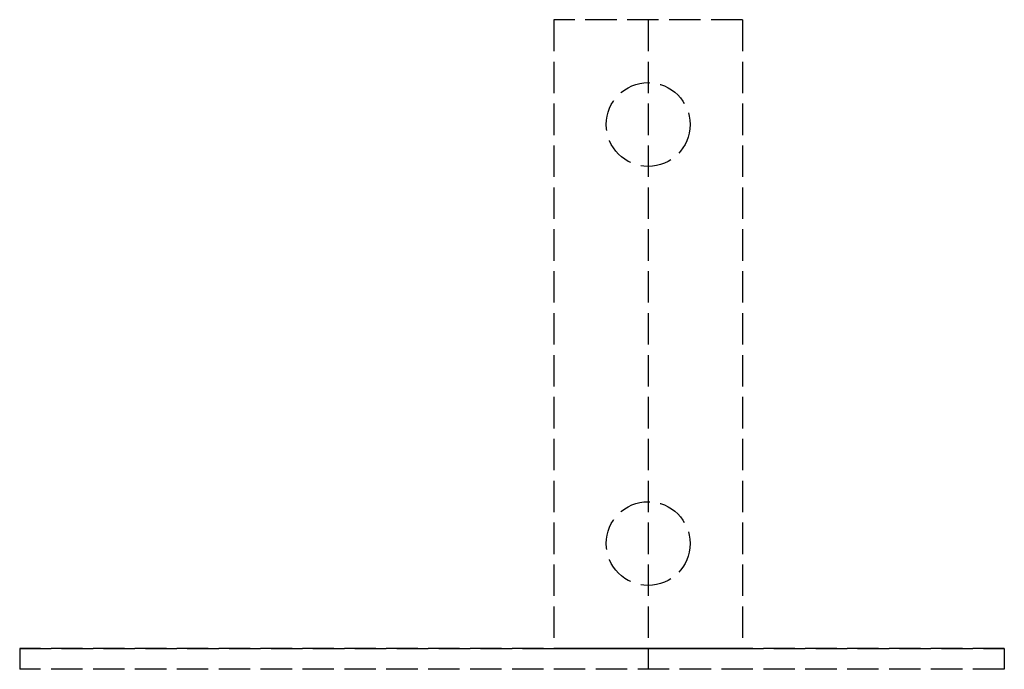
# Model space of a CAD drawing. Header units: millimetres. Extents: x -30 to 17, y -1 to 30.
import ezdxf

# ---------------------------------------------------------------- set-up
doc = ezdxf.new("R2010")
doc.units = ezdxf.units.MM
doc.header["$LTSCALE"] = 10
doc.linetypes.add('ALLCAD_Strich', pattern=[0.2, 0.15, -0.05])
for name, color, linetype in [('BESCH_KONT_sich_schn_ansi_2d', 40, 'Continuous'), ('BESCH_KONT_sich_schn_grun_2d', 10, 'Continuous'), ('BESCH_KONT_sich_schn_seit_2d', 160, 'Continuous')]:
    doc.layers.add(name, color=color, linetype=linetype)

msp = doc.modelspace()

# ---------------------------------------------------------------- linework, layer by layer
at = {"layer": 'BESCH_KONT_sich_schn_ansi_2d', "linetype": 'ALLCAD_Strich'}
for p, q in [((-30, 0, -30.5), (17, 0, -30.5)), ((-30, 0, 2.5), (-30, 0, -30.5)), ((17, 0, 2.5), (-30, 0, 2.5)), ((-4.5, 0), (-4.5, 0, -2)), ((4.5, 0), (-4.5, 0)), ((-4.5, 0, -2), (4.5, 0, -2)), ((-4.498, 0, -1.997), (-4.498, 0, -1.995)), ((-4.497, 0, -1.992), (-4.497, 0, -1.992)), ((-4.497, 0, -1.993), (-4.497, 0, -1.993)), ((-4.497, 0, -1.998), (-4.497, 0, -1.998)), ((-4.496, 0, -1.995), (-4.496, 0, -1.997)), ((-4.494, 0, -1.997), (-4.494, 0, -1.995)), ((-4.493, 0, -1.994), (-4.493, 0, -1.995)), ((-4.491, 0, -1.997), (-4.489, 0, -1.997)), ((-4.491, 0, -1.995), (-4.491, 0, -1.995)), ((-4.487, 0, -1.992), (-4.491, 0, -1.992)), ((-4.49, 0, -1.994), (-4.489, 0, -1.994)), ((-4.489, 0, -1.996), (-4.49, 0, -1.996)), ((-4.489, 0, -1.997), (-4.489, 0, -2)), ((-4.489, 0, -2), (-4.487, 0, -2)), ((-4.489, 0, -1.994), (-4.489, 0, -1.996)), ((-4.487, 0, -2), (-4.487, 0, -1.992)), ((-4.486, 0, -1.995), (-4.486, 0, -1.997)), ((-4.484, 0, -1.997), (-4.484, 0, -1.995)), ((-4.483, 0, -1.992), (-4.483, 0, -1.992)), ((-4.483, 0, -1.993), (-4.483, 0, -1.993)), ((-4.483, 0, -1.998), (-4.483, 0, -1.998)), ((-4.482, 0, -1.995), (-4.482, 0, -1.997)), ((-4.48, 0, -1.997), (-4.48, 0, -1.995)), ((-2, 0), (-2, 0, -2)), ((2, 0), (2, 0, -2)), ((4.5, 0, -2), (4.5, 0)), ((17, 0, -30.5), (17, 0, 2.5))]:
    msp.add_line(p, q, dxfattribs=at)
at = {"layer": 'BESCH_KONT_sich_schn_ansi_2d', "linetype": 'ALLCAD_Strich', "extrusion": (0, -1, 0)}
for centre, radius, start, end in [((-4.497, -1.995), 0.00271, 90, 180), ((-4.497, -1.997), 0.00271, 180, 270), ((-4.497, -1.997), 0.00271, 270, 360), ((-4.497, -1.995), 0.00271, 0, 90), ((-4.491, -1.994), 0.00217, 90, 180), ((-4.491, -1.995), 0.00217, 180, 270), ((-4.483, -1.995), 0.00271, 90, 180), ((-4.483, -1.997), 0.00271, 180, 270), ((-4.483, -1.997), 0.00271, 270, 360), ((-4.483, -1.995), 0.00271, 0, 90)]:
    msp.add_arc(centre, radius, start, end, dxfattribs=at)
at = {"layer": 'BESCH_KONT_sich_schn_ansi_2d', "linetype": 'ALLCAD_Strich', "extrusion": (0, 1, 0)}
for centre, radius, start, end in [((4.497, -1.995), 0.00116, 0, 90), ((4.497, -1.997), 0.00116, 270, 360), ((4.497, -1.995), 0.00116, 90, 180), ((4.497, -1.997), 0.00116, 180, 270), ((4.49, -1.995), 0.00093, 270, 0), ((4.49, -1.995), 0.00093, 360, 90), ((4.483, -1.995), 0.00116, 0, 90), ((4.483, -1.997), 0.00116, 270, 360), ((4.483, -1.995), 0.00116, 90, 180), ((4.483, -1.997), 0.00116, 180, 270)]:
    msp.add_arc(centre, radius, start, end, dxfattribs=at)
at = {"layer": 'BESCH_KONT_sich_schn_grun_2d', "linetype": 'ALLCAD_Strich'}
for p, q in [((-4.497, 30.005, -30.5), (-4.5, 30.005, -30.5)), ((-4.5, 30, -30.5), (-4.5, 30.005, -30.5)), ((4.5, 30, -30.5), (-4.5, 30, -30.5)), ((-4.5, 30, -30.5), (-4.5, 0, -30.5)), ((-4.498, 30, -30.5), (-4.498, 30.005, -30.5)), ((-4.497, 30, -30.5), (-4.497, 30.005, -30.5)), ((-4.497, 30.005, -30.5), (-4.497, 30.005, -30.5)), ((-4.497, 30.005, -30.5), (-4.494, 30.005, -30.5)), ((-4.497, 30, -30.5), (-4.497, 30.005, -30.5)), ((-4.497, 30, -30.5), (-4.497, 30.005, -30.5)), ((-4.497, 30, -30.5), (-4.497, 30.005, -30.5)), ((-4.496, 30, -30.5), (-4.496, 30.005, -30.5)), ((-4.494, 30, -30.5), (-4.494, 30.005, -30.5)), ((-4.491, 30.005, -30.5), (-4.493, 30.005, -30.5)), ((-4.493, 30, -30.5), (-4.493, 30.005, -30.5)), ((-4.491, 30.005, -30.5), (-4.487, 30.005, -30.5)), ((-4.491, 30, -30.5), (-4.491, 30.005, -30.5)), ((-4.491, 30, -30.5), (-4.491, 30.005, -30.5)), ((-4.49, 30, -30.5), (-4.49, 30.005, -30.5)), ((-4.489, 30.005, -30.5), (-4.489, 30, -30.5)), ((-4.489, 30, -30.5), (-4.489, 30.005, -30.5)), ((-4.487, 30, -30.5), (-4.487, 30.005, -30.5)), ((-4.486, 30, -30.5), (-4.486, 30.005, -30.5)), ((-4.483, 30.005, -30.5), (-4.486, 30.005, -30.5)), ((-4.484, 30, -30.5), (-4.484, 30.005, -30.5)), ((-4.483, 30, -30.5), (-4.483, 30.005, -30.5)), ((-4.483, 30.005, -30.5), (-4.483, 30.005, -30.5)), ((-4.483, 30.005, -30.5), (-4.48, 30.005, -30.5)), ((-4.483, 30, -30.5), (-4.483, 30.005, -30.5)), ((-4.483, 30, -30.5), (-4.483, 30.005, -30.5)), ((-4.483, 30, -30.5), (-4.483, 30.005, -30.5)), ((-4.482, 30, -30.5), (-4.482, 30.005, -30.5)), ((-4.48, 30, -30.5), (-4.48, 30.005, -30.5)), ((4.5, 30, -30.5), (4.5, 0, -30.5)), ((-30, 0, -30.5), (-30, -1, -30.5)), ((-30, 0, -30.5), (17, 0, -30.5)), ((17, 0, -30.5), (17, -1, -30.5)), ((17, -1, -30.5), (-30, -1, -30.5))]:
    msp.add_line(p, q, dxfattribs=at)
for centre in [(0, 25, -30.5), (0, 5, -30.5)]:
    msp.add_circle(centre, 2, dxfattribs=at)
at = {"layer": 'BESCH_KONT_sich_schn_seit_2d', "linetype": 'ALLCAD_Strich'}
for p, q in [((0, 30, -1.997), (0, 30.005, -1.997)), ((0, 30.005, -1.997), (0, 30.005, -2)), ((0, 30, -2), (0, 30.005, -2)), ((0, 30, -1.992), (0, 30.005, -1.992)), ((0, 30.005, -1.992), (0, 30.005, -1.995)), ((0, 30, -1.995), (0, 30.005, -1.995)), ((0, 30.005, -1.997), (0, 30.005, -1.995)), ((0, 30, -1.994), (0, 30.005, -1.994)), ((0, 30, -1.992), (0, 30.005, -1.992)), ((0, 30, -1.994), (0, 30.005, -1.994)), ((0, 30, -1.995), (0, 30.005, -1.995)), ((0, 30, -1.997), (0, 30.005, -1.997)), ((0, 30, -2), (0, 30.005, -2)), ((0, 30, -1.996), (0, 30.005, -1.996)), ((0, 30, -1.995), (0, 30.005, -1.995)), ((0, 30, -1.995), (0, 30.005, -1.995)), ((0, 30, -1.993), (0, 30.005, -1.993)), ((0, 30, -1.998), (0, 30.005, -1.998)), ((0, 30), (0, 30, -1.995)), ((0, 30, -1.997), (0, 30, -2)), ((0, 30, -2), (0, 0, -2)), ((0, 30), (0, 0)), ((0, 30, -1.997), (0, 30, -1.995)), ((0, 27), (0, 27, -2)), ((0, 23), (0, 23, -2)), ((0, 7), (0, 7, -2)), ((0, 3), (0, 3, -2)), ((0, 0, -30.5), (0, -1, -30.5)), ((0, 0, -30.5), (0, 0, 2.5)), ((0, 0, 2.5), (0, -1, 2.5)), ((0, -1, 2.5), (0, -1, -30.5))]:
    msp.add_line(p, q, dxfattribs=at)

doc.saveas('drawing.dxf')
